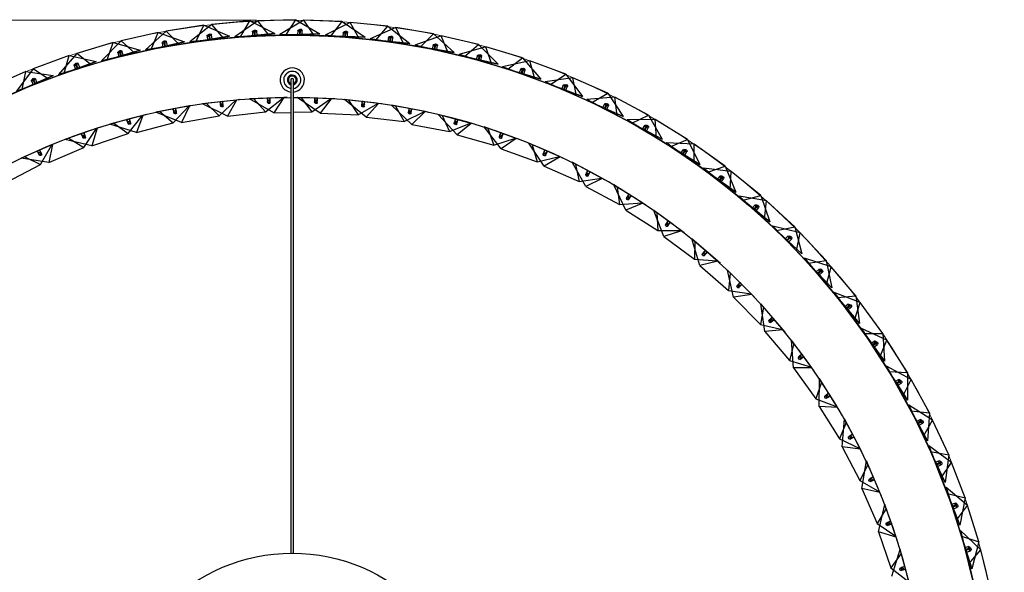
# Model space of a CAD drawing. Header units: millimetres. Extents: x 64 to 119, y 89 to 269.
# Tile 21 of 21: x 91 to 119, y 253 to 269. Entities that reach past the tile are written whole.
import ezdxf

# ---------------------------------------------------------------- set-up
doc = ezdxf.new("R2010")
doc.units = ezdxf.units.MM
doc.styles.add('SLDTEXTSTYLE0', font='TXT', dxfattribs={"width": 0.75})
doc.dimstyles.new('SLDDIMSTYLE2', dxfattribs={"dimtxt": 3.5, "dimasz": 3.302, "dimexe": 0, "dimexo": 0.0625, "dimgap": 0.875, "dimtad": 1, "dimdec": 0, "dimlfac": 20, "dimrnd": 1e-09, "dimzin": 12, "dimdsep": 46, "dimtxsty": 'SLDTEXTSTYLE0', "dimsah": 1, "dimcen": 0.09, "dimadec": 0, "dimazin": 3, "dimtfac": 1, "dimtofl": 0, "dimtmove": 0, "dimatfit": 3, "dimfxl": 0, "dimfrac": 2, "dimtolj": 1, "dimtzin": 12, "dimarcsym": 0})

# ---------------------------------------------------------------- blocks, each defined once
blk = doc.blocks.new('_D_3')
at = {"color": 7, "linetype": 'Continuous', "lineweight": 0}
for p, q in [((98.093, 268.795), (67.961, 268.795)), ((68.961, 228.956), (68.961, 268.795)), ((98.093, 228.956), (67.961, 228.956))]:
    blk.add_line(p, q, dxfattribs=at)
at = {"color": 7, "linetype": 'Continuous', "lineweight": 18}
for points in [[(68.961, 268.795), (68.453, 265.493), (69.469, 265.493)], [(68.961, 228.956), (69.469, 232.258), (68.453, 232.258)]]:
    blk.add_solid(points, dxfattribs=at)
at = {"color": 7, "linetype": 'Continuous', "lineweight": 18, "char_height": 3.5, "attachment_point": 1, "rotation": 90, "style": 'SLDTEXTSTYLE0'}
for s, insert in [('797', (64.396, 245.707)), ('%%c', (64.449, 240.428))]:
    blk.add_mtext(s, dxfattribs=dict(at, insert=insert))

msp = doc.modelspace()

# ---------------------------------------------------------------- linework, layer by layer
at = {"color": 7, "linetype": 'Continuous', "lineweight": 25}
for p, q in [((96.622, 268.655), (95.569, 268.483)), ((96.846, 268.67), (96.23, 268.188)), ((96.394, 268.193), (96.622, 268.655)), ((96.622, 268.655), (97.34, 268.347)), ((97.908, 268.773), (96.846, 268.67)), ((97.184, 268.281), (96.846, 268.67)), ((98.132, 268.774), (97.487, 268.333)), ((97.65, 268.327), (97.908, 268.773)), ((97.908, 268.773), (98.604, 268.42)), ((99.198, 268.808), (98.132, 268.774)), ((98.444, 268.364), (98.132, 268.774)), ((99.422, 268.794), (98.749, 268.397)), ((98.912, 268.379), (99.198, 268.808)), ((99.198, 268.808), (99.87, 268.41)), ((100.488, 268.76), (99.422, 268.794)), ((99.707, 268.365), (99.422, 268.794)), ((100.71, 268.731), (100.014, 268.378)), ((100.175, 268.35), (100.488, 268.76)), ((100.488, 268.76), (101.133, 268.319)), ((101.772, 268.628), (100.71, 268.731)), ((100.968, 268.285), (100.71, 268.731)), ((101.992, 268.585), (101.274, 268.277)), ((101.434, 268.239), (101.772, 268.628)), ((101.772, 268.628), (102.388, 268.146)), ((103.045, 268.413), (101.992, 268.585)), ((102.22, 268.123), (101.992, 268.585)), ((95.347, 268.453), (94.307, 268.214)), ((95.569, 268.483), (94.986, 267.963)), ((95.149, 267.977), (95.347, 268.453)), ((95.347, 268.453), (96.083, 268.193)), ((95.932, 268.117), (95.569, 268.483)), ((97.34, 268.347), (95.932, 268.117)), ((96.23, 268.188), (97.65, 268.327)), ((97.184, 268.281), (96.23, 268.188)), ((96.394, 268.193), (97.34, 268.347)), ((96.712, 268.355), (96.724, 268.237)), ((96.755, 268.387), (96.777, 268.255)), ((96.799, 268.244), (96.786, 268.377)), ((96.851, 268.267), (96.831, 268.385)), ((98.604, 268.42), (97.184, 268.281)), ((97.487, 268.333), (98.912, 268.379)), ((98.444, 268.364), (97.487, 268.333)), ((97.65, 268.327), (98.604, 268.42)), ((97.978, 268.469), (97.982, 268.349)), ((97.982, 268.349), (98.057, 268.352)), ((98.023, 268.497), (98.036, 268.364)), ((98.036, 268.364), (98.11, 268.372)), ((98.057, 268.352), (98.053, 268.485)), ((98.111, 268.372), (98.099, 268.49)), ((99.87, 268.41), (98.444, 268.364)), ((98.749, 268.397), (100.175, 268.35)), ((99.707, 268.365), (98.749, 268.397)), ((98.912, 268.379), (99.87, 268.41)), ((99.249, 268.5), (99.245, 268.38)), ((99.245, 268.38), (99.32, 268.378)), ((99.295, 268.525), (99.3, 268.392)), ((99.3, 268.392), (99.375, 268.394)), ((99.32, 268.378), (99.324, 268.512)), ((99.375, 268.394), (99.371, 268.514)), ((101.133, 268.319), (99.707, 268.365)), ((100.014, 268.378), (101.434, 268.239)), ((100.968, 268.285), (100.014, 268.378)), ((100.175, 268.35), (101.133, 268.319)), ((100.519, 268.449), (100.507, 268.33)), ((100.508, 268.33), (100.582, 268.322)), ((100.567, 268.471), (100.563, 268.338)), ((100.563, 268.338), (100.637, 268.335)), ((100.582, 268.322), (100.595, 268.455)), ((100.638, 268.335), (100.641, 268.455)), ((102.388, 268.146), (100.968, 268.285)), ((101.274, 268.277), (102.682, 268.047)), ((102.22, 268.123), (101.274, 268.277)), ((101.783, 268.315), (101.764, 268.197)), ((101.832, 268.335), (101.819, 268.202)), ((101.838, 268.185), (101.859, 268.317)), ((101.894, 268.194), (101.906, 268.313)), ((103.262, 268.356), (102.526, 268.096)), ((102.682, 268.047), (103.045, 268.413)), ((103.045, 268.413), (103.628, 267.893)), ((104.302, 268.116), (103.262, 268.356)), ((103.459, 267.88), (103.262, 268.356)), ((94.088, 268.17), (93.065, 267.863)), ((94.307, 268.214), (93.759, 267.657)), ((93.921, 267.682), (94.088, 268.17)), ((94.088, 268.17), (94.839, 267.957)), ((94.693, 267.872), (94.307, 268.214)), ((96.083, 268.193), (94.693, 267.872)), ((94.986, 267.963), (96.394, 268.193)), ((95.932, 268.117), (94.986, 267.963)), ((95.149, 267.977), (96.083, 268.193)), ((95.456, 268.16), (95.476, 268.043)), ((95.476, 268.043), (95.549, 268.055)), ((95.497, 268.195), (95.527, 268.064)), ((95.527, 268.064), (95.6, 268.081)), ((95.55, 268.055), (95.528, 268.187)), ((95.6, 268.081), (95.573, 268.198)), ((96.724, 268.237), (96.798, 268.244)), ((96.777, 268.255), (96.851, 268.267)), ((101.434, 268.239), (102.388, 268.146)), ((101.764, 268.197), (101.838, 268.185)), ((101.82, 268.202), (101.894, 268.194)), ((103.628, 267.893), (102.22, 268.123)), ((102.526, 268.096), (103.916, 267.775)), ((103.459, 267.88), (102.526, 268.096)), ((102.682, 268.047), (103.628, 267.893)), ((103.036, 268.1), (103.009, 267.984)), ((103.086, 268.117), (103.065, 267.985)), ((103.082, 267.967), (103.112, 268.097)), ((103.139, 267.973), (103.158, 268.09)), ((104.514, 268.045), (103.763, 267.833)), ((103.916, 267.775), (104.302, 268.116)), ((104.302, 268.116), (104.85, 267.559)), ((105.536, 267.739), (104.514, 268.045)), ((104.681, 267.558), (104.514, 268.045)), ((92.849, 267.805), (91.849, 267.433)), ((93.065, 267.863), (92.555, 267.272)), ((92.715, 267.308), (92.849, 267.805)), ((92.849, 267.805), (93.613, 267.642)), ((93.473, 267.547), (93.065, 267.863)), ((94.839, 267.957), (93.473, 267.547)), ((93.759, 267.657), (95.149, 267.977)), ((94.693, 267.872), (93.759, 267.657)), ((93.921, 267.682), (94.839, 267.957)), ((94.216, 267.885), (94.243, 267.768)), ((94.243, 267.768), (94.315, 267.785)), ((94.254, 267.921), (94.292, 267.793)), ((94.316, 267.785), (94.286, 267.915)), ((94.293, 267.793), (94.364, 267.815)), ((94.364, 267.815), (94.33, 267.929)), ((103.009, 267.984), (103.082, 267.967)), ((103.065, 267.985), (103.138, 267.973)), ((104.85, 267.559), (103.459, 267.88)), ((103.763, 267.833), (105.129, 267.423)), ((104.681, 267.558), (103.763, 267.833)), ((103.916, 267.775), (104.85, 267.559)), ((104.272, 267.805), (104.238, 267.69)), ((104.323, 267.818), (104.293, 267.688)), ((104.309, 267.669), (104.348, 267.797)), ((104.366, 267.671), (104.393, 267.787)), ((105.129, 267.423), (105.536, 267.739)), ((105.536, 267.739), (106.047, 267.147)), ((93.613, 267.642), (92.276, 267.144)), ((92.555, 267.272), (93.921, 267.682)), ((93.473, 267.547), (92.555, 267.272)), ((92.715, 267.308), (93.613, 267.642)), ((92.995, 267.529), (93.03, 267.415)), ((93.031, 267.568), (93.078, 267.443)), ((93.102, 267.436), (93.063, 267.564)), ((93.078, 267.443), (93.148, 267.469)), ((93.148, 267.469), (93.107, 267.581)), ((104.238, 267.69), (104.309, 267.669)), ((104.293, 267.688), (104.366, 267.671)), ((106.047, 267.147), (104.681, 267.558)), ((105.744, 267.654), (104.98, 267.491)), ((104.98, 267.491), (106.317, 266.993)), ((105.878, 267.157), (104.98, 267.491)), ((106.744, 267.282), (105.744, 267.654)), ((105.878, 267.157), (105.744, 267.654)), ((91.637, 267.361), (90.663, 266.925)), ((92.41, 267.248), (91.108, 266.665)), ((91.849, 267.433), (91.378, 266.81)), ((91.378, 266.81), (92.715, 267.308)), ((91.535, 266.856), (91.637, 267.361)), ((91.535, 266.856), (92.41, 267.248)), ((91.637, 267.361), (92.41, 267.248)), ((92.276, 267.144), (91.849, 267.433)), ((93.03, 267.415), (93.101, 267.436)), ((105.129, 267.423), (106.047, 267.147)), ((105.486, 267.43), (105.445, 267.318)), ((105.445, 267.318), (105.515, 267.292)), ((105.539, 267.44), (105.5, 267.312)), ((105.5, 267.311), (105.572, 267.29)), ((105.515, 267.292), (105.562, 267.417)), ((105.572, 267.29), (105.606, 267.404)), ((106.945, 267.184), (106.173, 267.071)), ((106.317, 266.993), (106.744, 267.282)), ((106.744, 267.282), (107.215, 266.659)), ((107.919, 266.748), (106.945, 267.184)), ((107.047, 266.679), (106.945, 267.184)), ((92.276, 267.144), (91.378, 266.81)), ((91.801, 267.095), (91.842, 266.983)), ((91.834, 267.137), (91.889, 267.015)), ((91.843, 266.983), (91.913, 267.009)), ((91.913, 267.009), (91.866, 267.135)), ((91.889, 267.015), (91.957, 267.045)), ((91.957, 267.045), (91.908, 267.154)), ((99.056, 267.123), (99.056, 253.875)), ((99.131, 253.875), (99.131, 267.123)), ((107.215, 266.659), (105.878, 267.157)), ((106.173, 267.071), (107.475, 266.488)), ((107.047, 266.679), (106.173, 267.071)), ((106.317, 266.993), (107.215, 266.659)), ((106.674, 266.977), (106.625, 266.868)), ((106.727, 266.983), (106.68, 266.858)), ((106.694, 266.838), (106.748, 266.96)), ((106.75, 266.832), (106.792, 266.944)), ((90.233, 266.273), (91.535, 266.856)), ((98.86, 266.627), (97.902, 266.595)), ((98.343, 266.225), (98.84, 266.623)), ((99.056, 266.625), (98.508, 266.615)), ((98.86, 266.627), (98.575, 266.198)), ((98.956, 266.63), (98.86, 266.627)), ((100.187, 266.595), (99.23, 266.635)), ((99.871, 266.188), (99.23, 266.635)), ((99.23, 266.635), (99.241, 266.634)), ((99.343, 266.623), (99.641, 266.233)), ((106.625, 266.868), (106.693, 266.838)), ((106.68, 266.858), (106.75, 266.832)), ((108.349, 266.096), (107.047, 266.679)), ((108.114, 266.638), (107.336, 266.575)), ((107.475, 266.488), (107.919, 266.748)), ((107.919, 266.748), (108.349, 266.096)), ((109.058, 266.139), (108.114, 266.638)), ((108.183, 266.127), (108.114, 266.638)), ((96.217, 266.394), (95.274, 266.22)), ((95.765, 265.92), (96.198, 266.387)), ((96.217, 266.394), (95.999, 265.927)), ((96.312, 266.411), (96.217, 266.394)), ((97.534, 266.56), (96.581, 266.457)), ((96.581, 266.457), (96.593, 266.458)), ((97.282, 266.111), (96.581, 266.457)), ((96.695, 266.462), (97.048, 266.121)), ((97.048, 266.121), (97.514, 266.555)), ((97.066, 266.509), (97.083, 266.418)), ((97.101, 266.513), (97.074, 266.51)), ((97.074, 266.51), (97.087, 266.391)), ((97.149, 266.518), (97.101, 266.513)), ((97.154, 266.446), (97.141, 266.517)), ((97.163, 266.385), (97.149, 266.518)), ((97.534, 266.56), (97.282, 266.111)), ((97.63, 266.57), (97.534, 266.56)), ((97.902, 266.595), (97.914, 266.596)), ((98.575, 266.198), (97.902, 266.595)), ((98.016, 266.592), (98.343, 266.225)), ((98.389, 266.611), (98.399, 266.519)), ((98.425, 266.613), (98.398, 266.612)), ((98.398, 266.611), (98.402, 266.492)), ((98.473, 266.614), (98.425, 266.613)), ((98.472, 266.541), (98.465, 266.614)), ((98.477, 266.481), (98.473, 266.614)), ((99.641, 266.233), (100.167, 266.593)), ((99.717, 266.614), (99.72, 266.522)), ((99.725, 266.614), (99.72, 266.495)), ((99.752, 266.613), (99.725, 266.614)), ((99.8, 266.611), (99.752, 266.613)), ((99.794, 266.538), (99.792, 266.611)), ((99.795, 266.477), (99.8, 266.611)), ((100.187, 266.595), (99.871, 266.188)), ((100.284, 266.591), (100.187, 266.595)), ((101.509, 266.463), (100.557, 266.575)), ((100.557, 266.575), (100.568, 266.574)), ((101.162, 266.082), (100.557, 266.575)), ((100.668, 266.555), (100.937, 266.143)), ((100.937, 266.143), (101.488, 266.463)), ((101.049, 266.517), (101.035, 266.399)), ((101.041, 266.518), (101.037, 266.425)), ((101.076, 266.514), (101.049, 266.517)), ((101.124, 266.509), (101.076, 266.514)), ((101.108, 266.376), (101.124, 266.509)), ((101.112, 266.437), (101.115, 266.51)), ((101.509, 266.463), (101.162, 266.082)), ((101.604, 266.452), (101.509, 266.463)), ((102.816, 266.234), (101.875, 266.416)), ((102.442, 265.879), (101.875, 266.416)), ((101.875, 266.416), (101.886, 266.414)), ((101.985, 266.388), (102.222, 265.957)), ((107.336, 266.575), (108.597, 265.908)), ((108.183, 266.127), (107.336, 266.575)), ((107.475, 266.488), (108.349, 266.096)), ((107.83, 266.449), (107.774, 266.343)), ((107.883, 266.451), (107.828, 266.329)), ((107.84, 266.308), (107.903, 266.426)), ((107.897, 266.299), (107.945, 266.408)), ((94.916, 266.13), (93.989, 265.886)), ((94.501, 265.623), (94.897, 266.122)), ((94.916, 266.13), (94.733, 265.648)), ((95.009, 266.155), (94.916, 266.13)), ((95.274, 266.22), (95.286, 266.222)), ((95.999, 265.927), (95.274, 266.22)), ((95.387, 266.234), (95.765, 265.92)), ((95.754, 266.308), (95.777, 266.219)), ((95.788, 266.315), (95.762, 266.31)), ((95.762, 266.31), (95.784, 266.193)), ((95.836, 266.324), (95.788, 266.315)), ((95.846, 266.251), (95.828, 266.322)), ((95.86, 266.192), (95.836, 266.324)), ((95.999, 265.927), (97.048, 266.121)), ((97.282, 266.111), (98.343, 266.225)), ((98.575, 266.198), (99.056, 266.214)), ((99.131, 266.216), (99.641, 266.233)), ((99.871, 266.188), (100.937, 266.143)), ((101.162, 266.082), (102.222, 265.957)), ((102.222, 265.957), (102.796, 266.235)), ((102.362, 266.321), (102.339, 266.205)), ((102.354, 266.323), (102.343, 266.231)), ((102.388, 266.317), (102.362, 266.322)), ((102.436, 266.308), (102.388, 266.317)), ((102.41, 266.176), (102.436, 266.308)), ((102.419, 266.237), (102.428, 266.309)), ((102.816, 266.234), (102.442, 265.879)), ((102.911, 266.215), (102.816, 266.234)), ((104.103, 265.907), (103.178, 266.159)), ((103.704, 265.581), (103.178, 266.159)), ((103.178, 266.159), (103.189, 266.156)), ((103.286, 266.123), (103.49, 265.676)), ((107.774, 266.343), (107.84, 266.308)), ((107.828, 266.329), (107.896, 266.299)), ((109.445, 265.461), (108.183, 266.127)), ((108.597, 265.908), (109.058, 266.139)), ((109.058, 266.139), (109.445, 265.461)), ((93.729, 265.801), (93.638, 265.77)), ((93.989, 265.886), (94, 265.889)), ((94.733, 265.648), (93.989, 265.886)), ((94.1, 265.908), (94.501, 265.623)), ((94.46, 266.01), (94.491, 265.922)), ((94.494, 266.019), (94.469, 266.012)), ((94.469, 266.012), (94.499, 265.897)), ((94.541, 266.031), (94.494, 266.019)), ((94.557, 265.96), (94.533, 266.029)), ((94.575, 265.902), (94.541, 266.031)), ((94.733, 265.648), (95.765, 265.92)), ((102.442, 265.879), (103.49, 265.676)), ((103.49, 265.676), (104.083, 265.909)), ((103.657, 266.028), (103.625, 265.914)), ((103.648, 266.031), (103.631, 265.94)), ((103.683, 266.022), (103.657, 266.029)), ((103.729, 266.009), (103.683, 266.022)), ((103.694, 265.88), (103.729, 266.009)), ((104.103, 265.907), (103.704, 265.581)), ((103.707, 265.94), (103.721, 266.011)), ((104.196, 265.882), (104.103, 265.907)), ((105.362, 265.485), (104.459, 265.806)), ((104.939, 265.19), (104.459, 265.806)), ((104.459, 265.806), (104.469, 265.802)), ((109.245, 266.017), (108.464, 266.004)), ((108.464, 266.004), (109.68, 265.257)), ((109.281, 265.502), (108.464, 266.004)), ((108.597, 265.908), (109.445, 265.461)), ((108.949, 265.846), (108.887, 265.744)), ((109.002, 265.846), (108.94, 265.727)), ((108.95, 265.705), (109.02, 265.819)), ((109.006, 265.692), (109.062, 265.798)), ((110.154, 265.458), (109.245, 266.017)), ((109.281, 265.502), (109.245, 266.017)), ((93.638, 265.77), (92.732, 265.457)), ((93.193, 265.616), (93.23, 265.531)), ((93.226, 265.628), (93.201, 265.619)), ((93.201, 265.618), (93.24, 265.506)), ((93.272, 265.643), (93.226, 265.628)), ((93.262, 265.233), (93.62, 265.76)), ((93.293, 265.573), (93.264, 265.64)), ((93.315, 265.517), (93.272, 265.643)), ((93.638, 265.77), (93.492, 265.275)), ((93.492, 265.275), (94.501, 265.623)), ((103.704, 265.581), (104.733, 265.3)), ((104.563, 265.761), (104.733, 265.3)), ((104.926, 265.639), (104.886, 265.527)), ((104.918, 265.642), (104.893, 265.553)), ((104.951, 265.631), (104.926, 265.64)), ((104.997, 265.615), (104.951, 265.631)), ((104.952, 265.489), (104.997, 265.615)), ((104.97, 265.547), (104.989, 265.617)), ((108.887, 265.744), (108.95, 265.705)), ((108.94, 265.727), (109.006, 265.692)), ((92.391, 265.315), (91.511, 264.935)), ((92.056, 264.752), (92.373, 265.304)), ((92.391, 265.315), (92.282, 264.811)), ((92.479, 265.353), (92.391, 265.315)), ((92.732, 265.457), (92.743, 265.461)), ((93.492, 265.275), (92.732, 265.457)), ((92.841, 265.488), (93.262, 265.233)), ((104.733, 265.3), (105.342, 265.489)), ((105.362, 265.485), (104.939, 265.19)), ((105.453, 265.453), (105.362, 265.485)), ((106.586, 264.97), (105.709, 265.357)), ((106.142, 264.707), (105.709, 265.357)), ((105.709, 265.357), (105.719, 265.353)), ((105.81, 265.305), (105.945, 264.833)), ((110.496, 264.756), (109.281, 265.502)), ((109.553, 265.361), (110.718, 264.538)), ((110.336, 264.808), (109.553, 265.361)), ((110.333, 265.324), (109.553, 265.361)), ((109.68, 265.257), (110.154, 265.458)), ((109.68, 265.257), (110.496, 264.756)), ((110.154, 265.458), (110.496, 264.756)), ((111.205, 264.708), (110.333, 265.324)), ((110.336, 264.808), (110.333, 265.324)), ((91.617, 264.974), (92.056, 264.752)), ((91.958, 265.128), (92.001, 265.046)), ((91.991, 265.142), (91.966, 265.132)), ((91.966, 265.131), (92.013, 265.022)), ((92.035, 265.161), (91.991, 265.142)), ((92.061, 265.093), (92.027, 265.158)), ((92.088, 265.039), (92.035, 265.161)), ((92.282, 264.811), (93.262, 265.233)), ((104.939, 265.19), (105.945, 264.833)), ((105.945, 264.833), (106.566, 264.976)), ((106.162, 265.157), (106.114, 265.048)), ((106.154, 265.16), (106.124, 265.073)), ((106.586, 264.97), (106.142, 264.707)), ((106.187, 265.146), (106.162, 265.157)), ((106.177, 265.004), (106.231, 265.127)), ((106.231, 265.127), (106.187, 265.146)), ((106.199, 265.061), (106.223, 265.13)), ((106.674, 264.931), (106.586, 264.97)), ((110.027, 265.173), (109.958, 265.075)), ((109.958, 265.075), (110.019, 265.032)), ((110.08, 265.169), (110.01, 265.055)), ((110.01, 265.055), (110.074, 265.016)), ((110.019, 265.032), (110.096, 265.141)), ((110.074, 265.015), (110.136, 265.117)), ((91.11, 264.257), (92.056, 264.752)), ((91.511, 264.935), (91.521, 264.94)), ((92.282, 264.811), (91.511, 264.935)), ((106.142, 264.707), (107.118, 264.276)), ((107.767, 264.365), (106.922, 264.817)), ((107.306, 264.136), (106.922, 264.817)), ((106.922, 264.817), (106.932, 264.812)), ((107.019, 264.757), (107.118, 264.276)), ((111.5, 263.985), (110.336, 264.808)), ((110.718, 264.538), (111.205, 264.708)), ((111.205, 264.708), (111.5, 263.985)), ((107.359, 264.583), (107.303, 264.478)), ((107.352, 264.587), (107.314, 264.502)), ((107.383, 264.571), (107.359, 264.583)), ((107.363, 264.43), (107.426, 264.548)), ((107.426, 264.548), (107.383, 264.571)), ((107.389, 264.485), (107.418, 264.552)), ((110.598, 264.65), (111.707, 263.753)), ((111.374, 264.562), (110.598, 264.65)), ((111.343, 264.047), (110.598, 264.65)), ((110.718, 264.538), (111.5, 263.985)), ((111.059, 264.431), (110.984, 264.338)), ((111.111, 264.423), (111.034, 264.314)), ((111.343, 264.047), (111.374, 264.562)), ((112.204, 263.89), (111.374, 264.562)), ((107.118, 264.276), (107.748, 264.372)), ((107.767, 264.365), (107.306, 264.136)), ((107.852, 264.32), (107.767, 264.365)), ((108.901, 263.674), (108.091, 264.187)), ((108.423, 263.48), (108.091, 264.187)), ((108.091, 264.187), (108.101, 264.181)), ((110.984, 264.338), (111.042, 264.291)), ((111.034, 264.314), (111.095, 264.271)), ((111.042, 264.291), (111.126, 264.395)), ((111.096, 264.271), (111.164, 264.368)), ((107.306, 264.136), (108.247, 263.634)), ((108.183, 264.121), (108.247, 263.634)), ((108.51, 263.921), (108.446, 263.821)), ((108.503, 263.926), (108.459, 263.844)), ((108.502, 263.769), (108.573, 263.881)), ((108.533, 263.907), (108.51, 263.922)), ((108.532, 263.821), (108.566, 263.886)), ((108.573, 263.881), (108.533, 263.907)), ((112.453, 263.15), (111.343, 264.047)), ((111.595, 263.872), (112.644, 262.905)), ((112.3, 263.222), (111.595, 263.872)), ((112.364, 263.734), (111.595, 263.872)), ((111.707, 263.753), (112.204, 263.89)), ((112.204, 263.89), (112.453, 263.15)), ((108.247, 263.634), (108.882, 263.682)), ((108.901, 263.674), (108.423, 263.48)), ((108.982, 263.622), (108.901, 263.674)), ((111.707, 263.753), (112.453, 263.15)), ((112.041, 263.624), (111.96, 263.536)), ((112.093, 263.613), (112.009, 263.509)), ((112.3, 263.222), (112.364, 263.734)), ((113.149, 263.01), (112.364, 263.734)), ((108.423, 263.48), (109.324, 262.908)), ((109.979, 262.9), (109.211, 263.472)), ((109.211, 263.472), (109.22, 263.465)), ((109.488, 262.742), (109.211, 263.472)), ((109.297, 263.399), (109.324, 262.908)), ((111.96, 263.536), (112.015, 263.485)), ((112.009, 263.509), (112.067, 263.462)), ((112.015, 263.485), (112.106, 263.583)), ((112.067, 263.462), (112.142, 263.554)), ((109.608, 263.176), (109.537, 263.08)), ((109.601, 263.181), (109.552, 263.102)), ((109.589, 263.024), (109.668, 263.131)), ((109.63, 263.16), (109.608, 263.176)), ((109.623, 263.074), (109.662, 263.136)), ((109.668, 263.131), (109.63, 263.16)), ((113.348, 262.255), (112.3, 263.222)), ((109.324, 262.908), (109.961, 262.909)), ((109.979, 262.9), (109.488, 262.742)), ((110.056, 262.842), (109.979, 262.9)), ((112.54, 263.031), (113.524, 261.998)), ((113.201, 262.337), (112.54, 263.031)), ((113.298, 262.844), (112.54, 263.031)), ((112.644, 262.905), (113.149, 263.01)), ((112.644, 262.905), (113.348, 262.255)), ((113.149, 263.01), (113.348, 262.255)), ((113.201, 262.337), (113.298, 262.844)), ((114.034, 262.071), (113.298, 262.844)), ((109.488, 262.742), (110.344, 262.104)), ((110.997, 262.047), (110.273, 262.675)), ((110.496, 261.926), (110.273, 262.675)), ((110.273, 262.675), (110.282, 262.668)), ((110.354, 262.596), (110.344, 262.104)), ((112.968, 262.755), (112.882, 262.672)), ((112.882, 262.672), (112.933, 262.618)), ((113.019, 262.74), (112.929, 262.642)), ((112.929, 262.642), (112.984, 262.591)), ((112.934, 262.618), (113.03, 262.71)), ((112.984, 262.591), (113.065, 262.679)), ((110.647, 262.35), (110.569, 262.26)), ((110.641, 262.355), (110.586, 262.281)), ((110.617, 262.2), (110.704, 262.301)), ((110.668, 262.332), (110.648, 262.35)), ((110.654, 262.248), (110.698, 262.306)), ((110.704, 262.301), (110.668, 262.332)), ((114.185, 261.304), (113.201, 262.337)), ((110.344, 262.104), (110.979, 262.058)), ((110.997, 262.047), (110.496, 261.926)), ((111.07, 261.984), (110.997, 262.047)), ((113.428, 262.131), (114.343, 261.037)), ((114.043, 261.396), (113.428, 262.131)), ((114.172, 261.895), (113.428, 262.131)), ((113.524, 261.998), (114.034, 262.071)), ((113.524, 261.998), (114.185, 261.304)), ((114.034, 262.071), (114.185, 261.304)), ((110.496, 261.926), (111.301, 261.227)), ((111.948, 261.12), (111.273, 261.801)), ((111.439, 261.038), (111.273, 261.801)), ((111.273, 261.801), (111.281, 261.793)), ((111.348, 261.716), (111.301, 261.227)), ((113.838, 261.827), (113.746, 261.751)), ((113.746, 261.751), (113.794, 261.693)), ((113.888, 261.81), (113.791, 261.718)), ((113.791, 261.718), (113.843, 261.664)), ((113.794, 261.693), (113.897, 261.779)), ((113.843, 261.663), (113.929, 261.746)), ((114.043, 261.396), (114.172, 261.895)), ((114.857, 261.076), (114.172, 261.895)), ((111.622, 261.449), (111.537, 261.365)), ((111.616, 261.455), (111.555, 261.385)), ((111.58, 261.302), (111.675, 261.396)), ((111.621, 261.346), (111.669, 261.402)), ((111.641, 261.43), (111.622, 261.449)), ((111.675, 261.396), (111.641, 261.43)), ((114.958, 260.301), (114.043, 261.396)), ((111.301, 261.227), (111.931, 261.133)), ((111.948, 261.12), (111.439, 261.038)), ((112.016, 261.052), (111.948, 261.12)), ((114.256, 261.176), (115.098, 260.024)), ((114.984, 260.891), (114.256, 261.176)), ((114.822, 260.402), (114.256, 261.176)), ((111.439, 261.038), (112.19, 260.28)), ((112.827, 260.126), (112.205, 260.855)), ((112.313, 260.081), (112.205, 260.855)), ((112.205, 260.855), (112.212, 260.846)), ((114.343, 261.037), (114.857, 261.076)), ((114.343, 261.037), (114.958, 260.301)), ((114.645, 260.846), (114.549, 260.775)), ((114.822, 260.402), (114.984, 260.891)), ((114.857, 261.076), (114.958, 260.301)), ((115.614, 260.03), (114.984, 260.891)), ((112.273, 260.764), (112.19, 260.28)), ((114.549, 260.775), (114.593, 260.715)), ((114.694, 260.825), (114.591, 260.739)), ((114.592, 260.739), (114.639, 260.682)), ((114.593, 260.715), (114.701, 260.794)), ((114.64, 260.682), (114.731, 260.758)), ((112.527, 260.477), (112.436, 260.4)), ((112.521, 260.484), (112.455, 260.419)), ((112.474, 260.334), (112.576, 260.42)), ((112.518, 260.375), (112.57, 260.427)), ((112.544, 260.457), (112.527, 260.477)), ((112.576, 260.42), (112.544, 260.457)), ((115.664, 259.25), (114.822, 260.402)), ((112.19, 260.28), (112.811, 260.139)), ((112.827, 260.126), (112.313, 260.081)), ((112.313, 260.081), (113.006, 259.269)), ((112.89, 260.052), (112.827, 260.126)), ((115.02, 260.168), (115.786, 258.965)), ((115.728, 259.838), (115.02, 260.168)), ((115.535, 259.36), (115.02, 260.168)), ((115.098, 260.024), (115.614, 260.03)), ((115.098, 260.024), (115.664, 259.25)), ((115.614, 260.03), (115.664, 259.25)), ((113.125, 259.746), (113.006, 259.269)), ((113.629, 259.068), (113.064, 259.841)), ((113.114, 259.062), (113.064, 259.841)), ((113.064, 259.841), (113.07, 259.832)), ((115.387, 259.814), (115.287, 259.75)), ((115.287, 259.75), (115.327, 259.687)), ((115.435, 259.79), (115.327, 259.711)), ((115.327, 259.687), (115.44, 259.758)), ((115.535, 259.36), (115.728, 259.838)), ((116.301, 258.937), (115.728, 259.838)), ((115.327, 259.711), (115.371, 259.651)), ((115.371, 259.651), (115.468, 259.721)), ((113.006, 259.269), (113.615, 259.082)), ((113.356, 259.441), (113.26, 259.371)), ((113.351, 259.448), (113.281, 259.388)), ((113.293, 259.302), (113.401, 259.381)), ((113.34, 259.34), (113.396, 259.387)), ((113.372, 259.42), (113.356, 259.441)), ((113.401, 259.381), (113.372, 259.42)), ((116.301, 258.156), (115.535, 259.36)), ((113.629, 259.068), (113.114, 259.062)), ((113.114, 259.062), (113.744, 258.2)), ((113.686, 258.99), (113.629, 259.068)), ((115.718, 259.114), (116.404, 257.863)), ((116.179, 258.274), (115.718, 259.114)), ((116.403, 258.738), (115.718, 259.114)), ((115.786, 258.965), (116.301, 258.156)), ((115.786, 258.965), (116.301, 258.937)), ((116.301, 258.937), (116.301, 258.156)), ((113.898, 258.667), (113.744, 258.2)), ((113.836, 257.986), (113.844, 258.767)), ((114.35, 257.953), (113.844, 258.767)), ((113.844, 258.767), (113.85, 258.757)), ((116.061, 258.736), (115.957, 258.679)), ((115.957, 258.679), (115.993, 258.613)), ((115.993, 258.613), (116.11, 258.678)), ((116.107, 258.71), (115.994, 258.638)), ((115.994, 258.638), (116.034, 258.575)), ((116.035, 258.575), (116.135, 258.639)), ((116.179, 258.274), (116.403, 258.738)), ((116.916, 257.802), (116.403, 258.738)), ((113.744, 258.2), (114.337, 257.969)), ((114.106, 258.346), (114.005, 258.283)), ((114.101, 258.353), (114.027, 258.298)), ((114.032, 258.211), (114.146, 258.282)), ((114.082, 258.246), (114.141, 258.289)), ((114.12, 258.323), (114.106, 258.346)), ((114.146, 258.282), (114.12, 258.323)), ((116.865, 257.023), (116.179, 258.274)), ((114.35, 257.953), (113.836, 257.986)), ((113.836, 257.986), (114.4, 257.08)), ((114.401, 257.871), (114.35, 257.953)), ((116.346, 258.016), (116.95, 256.724)), ((116.752, 257.148), (116.346, 258.016)), ((117.005, 257.597), (116.346, 258.016)), ((116.404, 257.863), (116.916, 257.802)), ((116.404, 257.863), (116.865, 257.023)), ((114.589, 257.533), (114.4, 257.08)), ((114.476, 256.858), (114.542, 257.637)), ((114.986, 256.788), (114.542, 257.637)), ((114.542, 257.637), (114.547, 257.627)), ((116.664, 257.617), (116.556, 257.567)), ((116.556, 257.567), (116.587, 257.499)), ((116.588, 257.499), (116.709, 257.556)), ((116.708, 257.588), (116.591, 257.523)), ((116.752, 257.148), (117.005, 257.597)), ((116.916, 257.802), (116.865, 257.023)), ((117.457, 256.63), (117.005, 257.597)), ((116.591, 257.523), (116.627, 257.458)), ((116.627, 257.458), (116.732, 257.515)), ((114.4, 257.08), (114.974, 256.804)), ((114.772, 257.197), (114.666, 257.142)), ((114.688, 257.069), (114.807, 257.131)), ((114.768, 257.205), (114.689, 257.156)), ((114.741, 257.1), (114.803, 257.138)), ((114.784, 257.174), (114.772, 257.197)), ((114.807, 257.131), (114.784, 257.174)), ((117.356, 255.855), (116.752, 257.148)), ((114.986, 256.788), (114.476, 256.858)), ((114.476, 256.858), (114.97, 255.913)), ((115.031, 256.702), (114.986, 256.788)), ((116.901, 256.88), (117.42, 255.551)), ((117.25, 255.988), (116.901, 256.88)), ((117.532, 256.419), (116.901, 256.88)), ((116.95, 256.724), (117.457, 256.63)), ((116.95, 256.724), (117.356, 255.855)), ((115.029, 255.687), (115.154, 256.458)), ((115.533, 255.578), (115.154, 256.458)), ((115.154, 256.458), (115.158, 256.447)), ((117.193, 256.462), (117.082, 256.418)), ((117.235, 256.429), (117.114, 256.373)), ((117.457, 256.63), (117.356, 255.855)), ((115.192, 256.351), (114.97, 255.913)), ((117.082, 256.418), (117.109, 256.349)), ((117.109, 256.348), (117.234, 256.397)), ((117.114, 256.372), (117.146, 256.305)), ((117.146, 256.305), (117.254, 256.355)), ((117.25, 255.988), (117.532, 256.419)), ((117.92, 255.425), (117.532, 256.419)), ((114.97, 255.913), (115.522, 255.595)), ((115.35, 256.002), (115.24, 255.955)), ((115.257, 255.881), (115.38, 255.934)), ((115.346, 256.01), (115.264, 255.967)), ((115.312, 255.907), (115.376, 255.941)), ((115.361, 255.978), (115.35, 256.002)), ((115.38, 255.934), (115.361, 255.978)), ((117.769, 254.659), (117.25, 255.988)), ((115.533, 255.578), (115.029, 255.687)), ((115.029, 255.687), (115.452, 254.707)), ((117.382, 255.711), (117.814, 254.351)), ((117.982, 255.21), (117.382, 255.711)), ((117.672, 254.797), (117.382, 255.711)), ((115.571, 255.489), (115.533, 255.578)), ((117.42, 255.551), (117.92, 255.425)), ((117.42, 255.551), (117.769, 254.659)), ((117.92, 255.425), (117.769, 254.659)), ((115.706, 255.127), (115.452, 254.707)), ((115.494, 254.477), (115.675, 255.236)), ((115.988, 254.33), (115.675, 255.236)), ((115.675, 255.236), (115.679, 255.226)), ((117.646, 255.274), (117.532, 255.238)), ((117.532, 255.238), (117.555, 255.167)), ((117.555, 255.167), (117.682, 255.207)), ((117.686, 255.239), (117.561, 255.19)), ((117.561, 255.19), (117.589, 255.121)), ((117.589, 255.121), (117.7, 255.164)), ((117.672, 254.797), (117.982, 255.21)), ((118.305, 254.193), (117.982, 255.21)), ((115.834, 254.776), (115.749, 254.739)), ((118.104, 253.438), (117.672, 254.797)), ((115.452, 254.707), (115.978, 254.349)), ((115.837, 254.768), (115.724, 254.729)), ((115.735, 254.653), (115.862, 254.697)), ((115.792, 254.676), (115.859, 254.705)), ((115.846, 254.742), (115.837, 254.768)), ((115.862, 254.697), (115.846, 254.742)), ((117.786, 254.513), (118.129, 253.128)), ((118.017, 253.582), (117.786, 254.513)), ((118.352, 253.974), (117.786, 254.513)), ((115.988, 254.33), (115.494, 254.477)), ((115.494, 254.477), (115.842, 253.468)), ((116.019, 254.239), (115.988, 254.33)), ((117.814, 254.351), (118.104, 253.438)), ((117.814, 254.351), (118.305, 254.193)), ((115.866, 253.235), (116.104, 253.98)), ((116.348, 253.053), (116.104, 253.98)), ((116.104, 253.98), (116.107, 253.968)), ((118.021, 254.06), (117.906, 254.031)), ((117.906, 254.031), (117.924, 253.959)), ((117.924, 253.958), (118.053, 253.991)), ((118.059, 254.022), (117.931, 253.982)), ((117.932, 253.982), (117.954, 253.91)), ((118.017, 253.582), (118.352, 253.974)), ((118.305, 254.193), (118.104, 253.438)), ((118.609, 252.938), (118.352, 253.974)), ((116.127, 253.868), (115.842, 253.468)), ((117.954, 253.91), (118.068, 253.946)), ((115.842, 253.468), (116.34, 253.072)), ((116.23, 253.5), (116.115, 253.47)), ((116.12, 253.393), (116.25, 253.427)), ((116.228, 253.508), (116.141, 253.478)), ((116.179, 253.412), (116.248, 253.435)), ((116.237, 253.474), (116.231, 253.5)), ((116.25, 253.427), (116.237, 253.474)), ((118.36, 252.197), (118.017, 253.582))]:
    msp.add_line(p, q, dxfattribs=at)
at = {"color": 7, "linetype": 'Continuous', "lineweight": 18}
msp.add_circle((99.093, 248.875), 19.92, dxfattribs=at)
at = {"color": 7, "linetype": 'Continuous', "lineweight": 25}
for radius in [19.5, 5]:
    msp.add_circle((99.093, 248.875), radius, dxfattribs=at)
for centre, radius, start, end in [((99.094, 267.122), 0.34, 276.2424, 263.5778), ((99.094, 267.122), 0.24, 278.8612, 260.8825), ((99.094, 267.122), 0.138, 285.5971, 253.9436), ((99.094, 267.122), 0.11, 289.6387, 249.7737), ((99.093, 267.123), 0.0375, 90, 180), ((99.093, 267.123), 0.0375, 0, 90), ((99.093, 248.875), 17.75, 0.1208, 89.8787), ((99.093, 248.875), 17.75, 91.889, 179.677)]:
    msp.add_arc(centre, radius, start, end, dxfattribs=at)
for centre, major_axis in [((99.333, 268.52), (0.0372, -0.0102)), ((96.749, 268.366), (0.0356, 0.0149)), ((96.793, 268.386), (0.0382, -0.0053)), ((98.016, 268.477), (0.0365, 0.0126)), ((98.061, 268.494), (0.0378, -0.0078)), ((99.287, 268.506), (0.0372, 0.0102)), ((100.557, 268.452), (0.0378, 0.0078)), ((100.604, 268.463), (0.0365, -0.0126)), ((101.821, 268.316), (0.0382, 0.0053)), ((101.869, 268.324), (0.0356, -0.0149)), ((95.492, 268.173), (0.0345, 0.0172)), ((95.535, 268.196), (0.0385, -0.0028)), ((103.074, 268.099), (0.0385, 0.0028)), ((103.122, 268.104), (0.0345, -0.0172)), ((94.251, 267.9), (0.0334, 0.0194)), ((94.292, 267.925), (0.0386, -0.0003)), ((104.31, 267.801), (0.0386, 0.0003)), ((104.358, 267.802), (0.0334, -0.0194)), ((93.029, 267.547), (0.032, 0.0215)), ((93.069, 267.575), (0.0385, 0.0022)), ((105.524, 267.424), (0.0385, -0.0022)), ((105.572, 267.422), (0.032, -0.0215)), ((91.871, 267.145), (0.0383, 0.0047)), ((91.833, 267.115), (0.0306, 0.0235)), ((106.711, 266.968), (0.0383, -0.0047)), ((106.759, 266.964), (0.0306, -0.0235)), ((97.118, 266.432), (0.0342, 0.0179)), ((97.125, 266.388), (0.0379, -0.0074)), ((98.436, 266.53), (0.0354, 0.0153)), ((98.44, 266.487), (0.0372, -0.0102)), ((99.757, 266.53), (0.0365, 0.0126)), ((99.757, 266.486), (0.0364, -0.0129)), ((101.072, 266.387), (0.0353, -0.0156)), ((101.075, 266.431), (0.0373, 0.0098)), ((107.866, 266.437), (0.0379, -0.0071)), ((107.914, 266.43), (0.029, -0.0255)), ((95.812, 266.235), (0.0328, 0.0204)), ((95.822, 266.192), (0.0383, -0.0045)), ((102.375, 266.19), (0.034, -0.0182)), ((102.381, 266.234), (0.0379, 0.007)), ((94.524, 265.941), (0.0311, 0.0228)), ((94.537, 265.899), (0.0386, -0.0016)), ((103.66, 265.897), (0.0326, -0.0207)), ((103.669, 265.94), (0.0384, 0.0042)), ((108.985, 265.833), (0.0374, -0.0096)), ((109.032, 265.822), (-0.0273, 0.0273)), ((93.261, 265.552), (0.0293, 0.025)), ((93.278, 265.511), (0.0386, 0.0013)), ((104.919, 265.508), (0.0309, -0.0231)), ((104.931, 265.55), (0.0386, 0.0013)), ((92.031, 265.07), (0.0274, 0.0272)), ((92.051, 265.03), (0.0384, 0.0041)), ((106.146, 265.026), (0.0291, -0.0253)), ((106.161, 265.067), (0.0386, -0.0016)), ((110.062, 265.157), (0.0367, -0.012)), ((110.108, 265.143), (-0.0255, 0.029)), ((107.333, 264.454), (-0.0272, 0.0274)), ((107.352, 264.494), (0.0383, -0.0045)), ((111.093, 264.413), (0.0358, -0.0143)), ((111.138, 264.396), (-0.0235, 0.0306)), ((108.474, 263.795), (-0.025, 0.0294)), ((108.496, 263.833), (0.0379, -0.0073)), ((112.073, 263.603), (0.0348, -0.0166)), ((112.117, 263.584), (-0.0215, 0.032)), ((109.563, 263.052), (-0.0228, 0.0312)), ((109.587, 263.088), (0.0372, -0.0101)), ((112.999, 262.732), (0.0337, -0.0188)), ((113.042, 262.71), (-0.0194, 0.0334)), ((110.593, 262.23), (-0.0204, 0.0328)), ((110.62, 262.264), (0.0364, -0.0129)), ((113.867, 261.803), (0.0324, -0.021)), ((113.908, 261.778), (-0.0172, 0.0345)), ((111.588, 261.366), (0.0353, -0.0156)), ((111.559, 261.333), (-0.0179, 0.0342)), ((114.673, 260.82), (0.031, -0.023)), ((114.713, 260.792), (-0.0149, 0.0356)), ((112.455, 260.367), (-0.0153, 0.0354)), ((112.487, 260.397), (0.034, -0.0182)), ((115.413, 259.786), (0.0294, -0.025)), ((115.451, 259.756), (-0.0126, 0.0365)), ((113.276, 259.336), (-0.0126, 0.0365)), ((113.31, 259.364), (0.0326, -0.0207)), ((116.085, 258.707), (0.0277, -0.0268)), ((116.121, 258.674), (-0.0102, 0.0372)), ((114.018, 258.247), (-0.0098, 0.0373)), ((114.054, 258.272), (0.031, -0.023)), ((116.686, 257.586), (-0.0259, 0.0286)), ((116.72, 257.551), (-0.0078, 0.0378)), ((114.677, 257.106), (-0.007, 0.0379)), ((114.715, 257.128), (0.0291, -0.0253)), ((117.213, 256.429), (-0.024, 0.0302)), ((117.244, 256.392), (-0.0053, 0.0382)), ((115.249, 255.918), (-0.0041, 0.0384)), ((115.288, 255.937), (-0.0272, 0.0274)), ((117.664, 255.241), (-0.022, 0.0317)), ((117.693, 255.202), (-0.0028, 0.0385)), ((115.73, 254.691), (-0.0013, 0.0386)), ((115.77, 254.707), (-0.025, 0.0293)), ((118.037, 254.025), (-0.0199, 0.033)), ((118.063, 253.984), (-0.0003, 0.0386)), ((116.118, 253.431), (0.0016, 0.0386)), ((116.16, 253.445), (-0.0228, 0.0311))]:
    msp.add_ellipse(centre, major_axis=major_axis, ratio=0.602883, dxfattribs=at)

# ---------------------------------------------------------------- dimensions: what is measured, and where the dimension line sits
at = {"color": 7, "linetype": 'Continuous', "lineweight": 18}
dim = msp.add_linear_dim(base=(68.961, 268.795), p1=(99.093, 228.956), p2=(99.093, 268.795), angle=90, text='%%c<>', dimstyle='SLDDIMSTYLE2', dxfattribs=at)
dim.commit()
dim.dimension.update_dxf_attribs({"geometry": '_D_3', "text_midpoint": (68.961, 246.947), "dimtype": 160})

doc.saveas('drawing.dxf')
